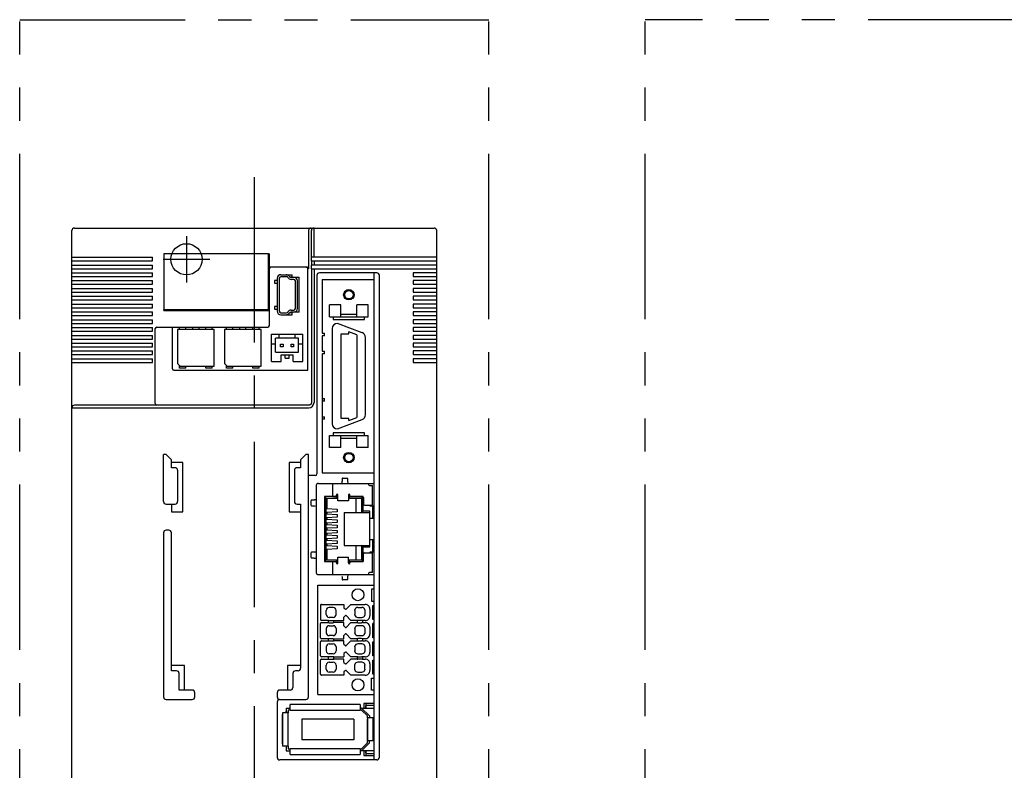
# Model space of a CAD drawing. Extents: x 0 to 466, y 0 to 248.
# Tile 2 of 3: x 0 to 189, y 104 to 248. Entities that reach past the tile are written whole.
import ezdxf

# ---------------------------------------------------------------- set-up
doc = ezdxf.new("R2010")
doc.units = 0
doc.header["$MEASUREMENT"] = 0
doc.linetypes.add('CENTER', pattern=[50.8, 31.75, -6.35, 6.35, -6.35])
doc.linetypes.add('PHANTOM', pattern=[63.5, 31.75, -6.35, 6.35, -6.35, 6.35, -6.35])
for name, color, linetype in [('10', 3, 'CONTINUOUS'), ('11', 2, 'CONTINUOUS'), ('12', 7, 'CONTINUOUS'), ('16', 7, 'CENTER'), ('18', 1, 'PHANTOM')]:
    doc.layers.add(name, color=color, linetype=linetype)

msp = doc.modelspace()

# ---------------------------------------------------------------- linework, layer by layer
at = {"layer": '10'}
for p, q in [((10.5, 208), (79.5, 208)), ((56.47, 202.4), (56.47, 208)), ((10, 40.5), (10, 207.5)), ((55.41, 207.5), (55.41, 200.2)), ((55.98, 202.4), (55.98, 207.5)), ((80, 40.5), (80, 207.5)), ((10, 202.4), (25.5, 202.4)), ((25.5, 201.7), (25.5, 202.4)), ((47.75, 203.05), (47.9, 203.05)), ((47.9, 189.3), (47.9, 203.05)), ((80, 202.4), (55.97, 202.4)), ((55.97, 201.7), (55.97, 202.4)), ((10, 201.7), (25.5, 201.7)), ((10, 200.9), (25.5, 200.9)), ((25.5, 200.2), (25.5, 200.9)), ((55.1, 200.5), (47.9, 200.5)), ((55.97, 201.7), (80, 201.7)), ((80, 200.9), (55.97, 200.9)), ((55.97, 200.2), (55.97, 200.9)), ((55.98, 201.7), (55.98, 200.9)), ((56.47, 201.7), (56.47, 200.9)), ((10, 200.2), (25.5, 200.2)), ((10, 199.4), (25.5, 199.4)), ((10, 198.7), (25.5, 198.7)), ((25.5, 198.7), (25.5, 199.4)), ((49.4, 198.35), (49.4, 192.05)), ((49.8, 198.35), (49.8, 192.05)), ((50.1, 199.05), (52.3, 199.05)), ((51.2, 198.65), (50.1, 198.65)), ((51.77, 198.65), (52.3, 198.65)), ((52, 198.55), (53.6, 198.55)), ((52.3, 198.65), (52.3, 199.05)), ((53.6, 191.85), (53.6, 198.55)), ((55.41, 200.2), (55.28, 200.2)), ((55.28, 180.7), (55.28, 200.2)), ((55.28, 180.7), (55.28, 200.2)), ((55.97, 200.2), (80, 200.2)), ((55.98, 200.2), (55.98, 174.5)), ((56.47, 200.2), (56.47, 174.5)), ((57, 198.9), (57, 160.8)), ((68.5, 199.4), (57.5, 199.4)), ((68, 154.65), (68, 199.4)), ((69, 106.4), (69, 198.9)), ((80, 199.4), (75.5, 199.4)), ((75.5, 199.4), (75.5, 198.7)), ((75.5, 198.7), (80, 198.7)), ((10, 197.9), (25.5, 197.9)), ((10, 197.2), (25.5, 197.2)), ((25.5, 197.2), (25.5, 197.9)), ((47.75, 197.7), (47.9, 197.7)), ((49.4, 197.95), (48.9, 197.95)), ((48.9, 197.95), (48.9, 197.45)), ((48.9, 197.45), (49.4, 197.45)), ((52.6, 198.15), (52.07, 198.15)), ((52.9, 192.55), (52.9, 197.85)), ((53.3, 192.55), (53.3, 197.85)), ((58, 198.15), (58, 187.84)), ((58, 198.15), (68, 198.15)), ((80, 197.9), (75.5, 197.9)), ((75.5, 197.9), (75.5, 197.2)), ((75.5, 197.2), (80, 197.2)), ((10, 196.4), (25.5, 196.4)), ((10, 195.7), (25.5, 195.7)), ((10, 194.9), (25.5, 194.9)), ((25.5, 195.7), (25.5, 196.4)), ((25.5, 194.2), (25.5, 194.9)), ((80, 196.4), (75.5, 196.4)), ((75.5, 196.4), (75.5, 195.7)), ((75.5, 195.7), (80, 195.7)), ((80, 194.9), (75.5, 194.9)), ((75.5, 194.9), (75.5, 194.2)), ((10, 194.2), (25.5, 194.2)), ((10, 193.4), (25.5, 193.4)), ((10, 192.7), (25.5, 192.7)), ((25.5, 192.7), (25.5, 193.4)), ((49.4, 192.95), (48.9, 192.95)), ((48.9, 192.95), (48.9, 192.45)), ((59.45, 190.97), (59.45, 193.25)), ((61.6, 193.25), (59.45, 193.25)), ((61.6, 190.97), (61.6, 193.25)), ((64.7, 190.97), (64.7, 193.25)), ((66.85, 193.25), (64.7, 193.25)), ((66.85, 190.97), (66.85, 193.25)), ((75.5, 194.2), (80, 194.2)), ((80, 193.4), (75.5, 193.4)), ((75.5, 193.4), (75.5, 192.7)), ((75.5, 192.7), (80, 192.7)), ((10, 191.9), (25.5, 191.9)), ((10, 191.2), (25.5, 191.2)), ((25.5, 191.2), (25.5, 191.9)), ((27.65, 192.2), (27.65, 192.35)), ((27.65, 192.2), (47.9, 192.2)), ((48.9, 192.45), (49.4, 192.45)), ((50.1, 191.75), (51.2, 191.75)), ((50.1, 191.35), (52.3, 191.35)), ((52.3, 191.75), (51.77, 191.75)), ((53.6, 191.85), (52, 191.85)), ((52.07, 192.25), (52.6, 192.25)), ((52.3, 191.35), (52.3, 191.75)), ((59.45, 190.97), (66.85, 190.97)), ((60.15, 190.97), (60.15, 190.47)), ((61.6, 191.47), (64.7, 191.47)), ((66.15, 190.47), (66.15, 190.97)), ((80, 191.9), (75.5, 191.9)), ((75.5, 191.9), (75.5, 191.2)), ((75.5, 191.2), (80, 191.2)), ((10, 190.4), (25.5, 190.4)), ((10, 189.7), (25.5, 189.7)), ((10, 188.9), (25.5, 188.9)), ((25.5, 189.7), (25.5, 190.4)), ((25.5, 188.2), (25.5, 188.9)), ((26.3, 189), (47.6, 189)), ((29.3, 181), (29.3, 189)), ((31.86, 188.93), (30.66, 188.93)), ((30.66, 188.5), (30.66, 188.93)), ((31.86, 188.5), (31.86, 188.93)), ((34.4, 188.93), (33.2, 188.93)), ((33.2, 188.5), (33.2, 188.93)), ((34.4, 188.5), (34.4, 188.93)), ((36.94, 188.93), (35.74, 188.93)), ((35.74, 188.5), (35.74, 188.93)), ((36.94, 188.5), (36.94, 188.93)), ((40.86, 188.93), (39.66, 188.93)), ((39.66, 188.5), (39.66, 188.93)), ((40.86, 188.5), (40.86, 188.93)), ((43.4, 188.93), (42.2, 188.93)), ((42.2, 188.5), (42.2, 188.93)), ((43.4, 188.5), (43.4, 188.93)), ((45.94, 188.93), (44.74, 188.93)), ((44.74, 188.5), (44.74, 188.93)), ((45.94, 188.5), (45.94, 188.93)), ((60.15, 190.47), (66.15, 190.47)), ((65.7, 187.91), (60.95, 189.69)), ((80, 190.4), (75.5, 190.4)), ((75.5, 190.4), (75.5, 189.7)), ((75.5, 189.7), (80, 189.7)), ((80, 188.9), (75.5, 188.9)), ((75.5, 188.9), (75.5, 188.2)), ((10, 188.2), (25.5, 188.2)), ((10, 187.4), (25.5, 187.4)), ((25.5, 186.7), (25.5, 187.4)), ((26, 174.3), (26, 188.7)), ((37.3, 188.5), (30.3, 188.5)), ((30.3, 188.5), (30.3, 182)), ((37.3, 181.5), (37.3, 188.5)), ((46.3, 188.5), (39.3, 188.5)), ((39.3, 188.5), (39.3, 182)), ((46.3, 181.5), (46.3, 188.5)), ((48.3, 187.65), (54.3, 187.65)), ((48.3, 182.35), (48.3, 187.65)), ((49.8, 186.85), (49.8, 187.65)), ((52.8, 187.65), (52.8, 186.85)), ((54.3, 182.35), (54.3, 187.65)), ((58, 187.84), (58.5, 187.84)), ((58, 187.34), (58, 184.34)), ((58.5, 187.34), (58, 187.34)), ((58.5, 187.34), (58.5, 187.84)), ((59.95, 188.69), (59.95, 170.45)), ((61.65, 171.41), (61.65, 187.72)), ((61.65, 187.72), (63.15, 187.72)), ((63.15, 187.72), (63.15, 188.07)), ((64.65, 187.5), (63.15, 188.07)), ((64.65, 187.5), (64.65, 171.64)), ((75.5, 188.2), (80, 188.2)), ((80, 187.4), (75.5, 187.4)), ((75.5, 187.4), (75.5, 186.7)), ((10, 186.7), (25.5, 186.7)), ((10, 185.9), (25.5, 185.9)), ((10, 185.2), (25.5, 185.2)), ((25.5, 185.2), (25.5, 185.9)), ((48.3, 185.8), (49.1, 185.8)), ((53.5, 186.85), (49.1, 186.85)), ((49.1, 184.15), (49.1, 186.85)), ((50.05, 185.7), (50.55, 185.7)), ((50.05, 185.2), (50.05, 185.7)), ((50.55, 185.2), (50.05, 185.2)), ((50.55, 185.7), (50.55, 185.2)), ((52.05, 185.7), (52.55, 185.7)), ((52.05, 185.2), (52.05, 185.7)), ((52.55, 185.2), (52.05, 185.2)), ((52.55, 185.7), (52.55, 185.2)), ((53.5, 184.15), (53.5, 186.85)), ((53.5, 185.8), (54.3, 185.8)), ((66.35, 172.16), (66.35, 186.98)), ((75.5, 186.7), (80, 186.7)), ((80, 185.9), (75.5, 185.9)), ((75.5, 185.9), (75.5, 185.2)), ((75.5, 185.2), (80, 185.2)), ((10, 184.4), (25.5, 184.4)), ((10, 183.7), (25.5, 183.7)), ((25.5, 183.7), (25.5, 184.4)), ((49.1, 184.15), (53.5, 184.15)), ((50.15, 183.65), (52.45, 183.65)), ((50.15, 182.35), (50.15, 183.65)), ((50.9, 183.05), (50.9, 183.65)), ((51.7, 183.05), (51.7, 183.65)), ((52.45, 182.35), (52.45, 183.65)), ((58, 184.34), (58.5, 184.34)), ((58, 183.84), (58, 160.99)), ((58.5, 183.84), (58, 183.84)), ((58.5, 183.84), (58.5, 184.34)), ((80, 184.4), (75.5, 184.4)), ((75.5, 184.4), (75.5, 183.7)), ((75.5, 183.7), (80, 183.7)), ((10, 182.9), (25.5, 182.9)), ((10, 182.2), (25.5, 182.2)), ((25.5, 182.2), (25.5, 182.9)), ((30.3, 182), (30.8, 181.5)), ((30.66, 181.07), (30.66, 181.64)), ((30.8, 181.5), (37.3, 181.5)), ((31.86, 181.07), (31.86, 181.5)), ((35.74, 181.07), (35.74, 181.5)), ((36.94, 181.07), (36.94, 181.5)), ((39.3, 182), (39.8, 181.5)), ((39.66, 181.07), (39.66, 181.64)), ((39.8, 181.5), (46.3, 181.5)), ((40.86, 181.07), (40.86, 181.5)), ((44.74, 181.07), (44.74, 181.5)), ((45.94, 181.07), (45.94, 181.5)), ((48.3, 182.35), (50.15, 182.35)), ((50.9, 183.05), (51.7, 183.05)), ((52.45, 182.35), (54.3, 182.35)), ((80, 182.9), (75.5, 182.9)), ((75.5, 182.9), (75.5, 182.2)), ((75.5, 182.2), (80, 182.2)), ((29.6, 180.7), (55.28, 180.7)), ((31.86, 181.07), (30.66, 181.07)), ((36.94, 181.07), (35.74, 181.07)), ((40.86, 181.07), (39.66, 181.07)), ((45.94, 181.07), (44.74, 181.07)), ((55.47, 174), (10.5, 174)), ((58, 175.29), (58.5, 175.29)), ((58.5, 174.79), (58, 174.79)), ((58.5, 174.79), (58.5, 175.29)), ((10, 173.5), (55.47, 173.5)), ((58, 171.79), (58.5, 171.79)), ((58.5, 171.29), (58, 171.29)), ((58.5, 171.29), (58.5, 171.79)), ((60.95, 169.45), (65.7, 171.23)), ((63.15, 171.41), (61.65, 171.41)), ((63.15, 171.07), (64.65, 171.64)), ((63.15, 171.07), (63.15, 171.41)), ((59.45, 165.89), (59.45, 168.16)), ((59.45, 168.16), (66.85, 168.16)), ((60.15, 168.66), (60.15, 168.16)), ((66.15, 168.66), (60.15, 168.66)), ((61.6, 165.89), (61.6, 168.16)), ((64.7, 165.89), (64.7, 168.16)), ((66.15, 168.16), (66.15, 168.66)), ((66.85, 165.89), (66.85, 168.16)), ((61.6, 167.66), (64.7, 167.66)), ((28.1, 164.5), (27.6, 164.5)), ((27.6, 155.5), (27.6, 164.5)), ((28.1, 164.5), (29.1, 163.5)), ((53.9, 163.5), (54.9, 164.5)), ((55.4, 164.5), (54.9, 164.5)), ((55.4, 118), (55.4, 164.5)), ((61.6, 165.89), (59.45, 165.89)), ((66.85, 165.89), (64.7, 165.89)), ((29.1, 162), (29.1, 163.5)), ((31.3, 163), (29.1, 163)), ((31.3, 153.5), (31.3, 163)), ((53.9, 163), (51.7, 163)), ((51.7, 163), (51.7, 153.5)), ((53.9, 163.5), (53.9, 162)), ((29.8, 162), (29.1, 162)), ((30.3, 161.5), (30.3, 155.5)), ((52.7, 161.5), (52.7, 155.5)), ((53.9, 162), (53.2, 162)), ((58, 160.99), (68, 160.99)), ((56.7, 160.5), (55.4, 160.5)), ((57.3, 158.99), (68, 158.99)), ((60.1, 156.49), (60.1, 158.99)), ((61.83, 159.32), (61.81, 159.07)), ((61.91, 160), (62.89, 160)), ((62.99, 159.07), (62.97, 159.32)), ((66.9, 158.99), (66.9, 158.79)), ((56.9, 158.59), (56.9, 141.86)), ((67.1, 158.59), (67.7, 158.59)), ((67.7, 154.79), (67.7, 158.59)), ((28.1, 155), (29.8, 155)), ((29.1, 155), (29.1, 153.5)), ((53.2, 155), (53.9, 155)), ((53.9, 155), (53.9, 123.5)), ((55.89, 154.73), (55.89, 155.72)), ((56.82, 155.81), (56.57, 155.8)), ((58.5, 156.44), (58.5, 144)), ((58.5, 156.44), (58.8, 156.15)), ((60.8, 156.44), (58.5, 156.44)), ((58.8, 144.31), (58.8, 156.15)), ((58.8, 156.15), (61.05, 156.15)), ((58.95, 156.15), (58.95, 154.16)), ((60.1, 156.49), (60.75, 156.49)), ((60.75, 156.74), (60.75, 156.49)), ((60.8, 156.15), (60.8, 156.75)), ((60.8, 156.75), (61.05, 156.75)), ((61.05, 155.61), (61.05, 156.74)), ((63.05, 155.61), (61.05, 155.61)), ((63.05, 156.75), (63.3, 156.75)), ((63.05, 156.74), (63.05, 155.61)), ((63.05, 156.15), (65.56, 156.15)), ((63.3, 156.15), (63.3, 156.75)), ((65.86, 156.44), (63.3, 156.44)), ((63.35, 156.49), (63.35, 156.74)), ((63.35, 156.49), (65.76, 156.49)), ((64.56, 153.38), (64.56, 156.15)), ((65.86, 156.44), (65.56, 156.15)), ((65.56, 156.15), (65.56, 153.38)), ((65.86, 153.68), (65.86, 156.44)), ((65.96, 156.29), (65.96, 154.99)), ((29.1, 153.5), (31.3, 153.5)), ((51.7, 153.5), (53.9, 153.5)), ((56.57, 154.65), (56.82, 154.64)), ((58.95, 154.16), (60.9, 154.03)), ((60.9, 153.53), (58.95, 153.41)), ((58.95, 153.41), (58.95, 153.14)), ((58.95, 153.14), (60.9, 153.01)), ((60.9, 154.03), (60.9, 153.53)), ((60.9, 153.01), (60.9, 152.51)), ((62.26, 153.38), (62.26, 147.07)), ((62.26, 153.38), (67.2, 153.38)), ((65.86, 153.68), (65.56, 153.38)), ((67.2, 153.68), (65.86, 153.68)), ((66.16, 154.79), (67.7, 154.79)), ((67.2, 154.79), (67.2, 154.65)), ((67.2, 154.65), (68, 154.65)), ((67.2, 146.78), (67.2, 153.68)), ((67.7, 154.65), (67.7, 152.25)), ((68, 152.25), (68, 154.65)), ((60.9, 152.51), (58.95, 152.39)), ((58.95, 152.39), (58.95, 152.12)), ((58.95, 152.12), (60.9, 152)), ((60.9, 151.5), (58.95, 151.37)), ((58.95, 151.37), (58.95, 151.11)), ((60.9, 152), (60.9, 151.5)), ((68, 152.25), (67.2, 152.25)), ((68, 148.19), (68, 152.25)), ((27.6, 149.5), (27.6, 118)), ((28.6, 150), (28.1, 150)), ((29.1, 123), (29.1, 149.5)), ((58.95, 151.11), (60.9, 150.98)), ((60.9, 150.48), (58.95, 150.36)), ((58.95, 150.36), (58.95, 150.09)), ((58.95, 150.09), (60.9, 149.97)), ((60.9, 149.47), (58.95, 149.34)), ((58.95, 149.34), (58.95, 149.08)), ((60.9, 150.98), (60.9, 150.48)), ((60.9, 149.97), (60.9, 149.47)), ((58.95, 149.08), (60.9, 148.95)), ((60.9, 148.45), (58.95, 148.33)), ((58.95, 148.33), (58.95, 148.06)), ((58.95, 148.06), (60.9, 147.94)), ((60.9, 147.44), (58.95, 147.31)), ((60.9, 148.95), (60.9, 148.45)), ((60.9, 147.94), (60.9, 147.44)), ((67.2, 148.19), (68, 148.19)), ((67.7, 148.19), (67.7, 145.8)), ((68, 145.8), (68, 148.19)), ((55.89, 144.73), (55.89, 145.72)), ((56.82, 145.81), (56.57, 145.8)), ((58.95, 147.31), (58.95, 147.04)), ((58.95, 147.04), (60.9, 146.92)), ((60.9, 146.42), (58.95, 146.29)), ((58.95, 146.29), (58.95, 144.31)), ((60.9, 146.92), (60.9, 146.42)), ((62.26, 147.07), (67.2, 147.07)), ((64.56, 144.31), (64.56, 147.07)), ((65.56, 147.07), (65.56, 144.31)), ((65.86, 146.78), (65.56, 147.07)), ((65.86, 144), (65.86, 146.78)), ((65.86, 146.78), (67.2, 146.78)), ((65.96, 144.16), (65.96, 145.46)), ((66.16, 145.66), (67.7, 145.66)), ((67.2, 145.8), (67.2, 145.66)), ((68, 145.8), (67.2, 145.8)), ((67.7, 141.86), (67.7, 145.66)), ((68, 105.9), (68, 145.8)), ((56.57, 144.65), (56.82, 144.64)), ((58.5, 144), (58.8, 144.31)), ((58.5, 144), (60.8, 144)), ((58.8, 144.31), (61.05, 144.31)), ((60.1, 141.46), (60.1, 143.96)), ((60.1, 143.96), (60.75, 143.96)), ((60.75, 143.71), (60.75, 143.96)), ((60.8, 143.71), (60.8, 144.31)), ((61.05, 143.71), (60.8, 143.71)), ((61.05, 143.71), (61.05, 144.84)), ((61.05, 144.84), (63.05, 144.84)), ((63.05, 143.71), (63.05, 144.84)), ((63.05, 144.31), (65.56, 144.31)), ((63.3, 143.71), (63.05, 143.71)), ((63.3, 143.71), (63.3, 144.31)), ((63.3, 144), (65.86, 144)), ((63.35, 143.96), (63.35, 143.71)), ((63.35, 143.96), (65.76, 143.96)), ((65.86, 144), (65.56, 144.31)), ((67.7, 141.86), (67.1, 141.86)), ((57.3, 141.46), (68, 141.46)), ((62.89, 140.45), (61.91, 140.45)), ((62.97, 141.13), (62.99, 141.38)), ((66.9, 141.66), (66.9, 141.46)), ((57.2, 118.46), (57.2, 139.46)), ((57.2, 139.46), (68, 139.46)), ((67.5, 138.66), (67.5, 136.36)), ((68, 138.66), (67.5, 138.66)), ((67.5, 136.36), (68, 136.36)), ((57.7, 135.56), (57.7, 132.86)), ((57.9, 135.76), (62.2, 135.76)), ((58.8, 133.81), (58.8, 134.61)), ((60.15, 135.16), (59.35, 135.16)), ((60.7, 133.81), (60.7, 134.61)), ((62.2, 135.76), (62.2, 135.11)), ((62.2, 135.11), (62.48, 134.83)), ((62.62, 134.83), (63.55, 135.76)), ((63.55, 135.76), (66.3, 135.76)), ((64.31, 134.61), (64.31, 133.81)), ((64.85, 135.16), (65.65, 135.16)), ((66.19, 134.61), (66.19, 133.81)), ((67.2, 134.86), (67.2, 133.56)), ((67.75, 132.86), (67.75, 135.56)), ((67.75, 135.56), (68, 135.56)), ((59.25, 132.66), (57.9, 132.66)), ((57.9, 132.26), (59.25, 132.26)), ((59.25, 132.66), (59.4, 132.68)), ((59.25, 132.26), (59.25, 132.66)), ((59.25, 132.26), (59.4, 132.24)), ((60.15, 133.26), (59.35, 133.26)), ((60.1, 132.68), (60.25, 132.66)), ((60.1, 132.24), (60.25, 132.26)), ((60.25, 132.26), (60.25, 132.66)), ((60.25, 132.66), (62.2, 132.66)), ((62.2, 132.26), (60.25, 132.26)), ((62.48, 133.59), (62.2, 133.31)), ((62.2, 132.66), (62.2, 133.31)), ((62.2, 131.61), (62.2, 132.26)), ((63.55, 132.66), (62.62, 133.59)), ((62.62, 131.33), (63.55, 132.26)), ((64.75, 132.66), (63.55, 132.66)), ((63.55, 132.26), (64.75, 132.26)), ((64.9, 132.68), (64.75, 132.66)), ((64.75, 132.66), (64.75, 132.26)), ((64.75, 132.26), (64.9, 132.24)), ((64.85, 133.26), (65.65, 133.26)), ((65.75, 132.66), (65.6, 132.68)), ((65.75, 132.26), (65.6, 132.24)), ((65.75, 132.66), (65.75, 132.26)), ((66.3, 132.66), (65.75, 132.66)), ((65.75, 132.26), (66.3, 132.26)), ((68, 132.86), (67.75, 132.86)), ((57.7, 129.36), (57.7, 132.06)), ((58.8, 131.11), (58.8, 130.31)), ((59.35, 131.66), (60.15, 131.66)), ((60.7, 131.11), (60.7, 130.31)), ((62.2, 131.61), (62.48, 131.33)), ((64.31, 131.11), (64.31, 130.31)), ((65.65, 131.66), (64.85, 131.66)), ((66.19, 131.11), (66.19, 130.31)), ((67.2, 131.36), (67.2, 130.06)), ((67.75, 129.36), (67.75, 132.06)), ((68, 132.06), (67.75, 132.06)), ((57.7, 125.86), (57.7, 128.56)), ((59.25, 129.16), (57.9, 129.16)), ((57.9, 128.76), (59.25, 128.76)), ((59.25, 129.16), (59.4, 129.18)), ((59.25, 128.76), (59.25, 129.16)), ((59.25, 128.76), (59.4, 128.74)), ((60.15, 129.76), (59.35, 129.76)), ((60.1, 129.18), (60.25, 129.16)), ((60.1, 128.74), (60.25, 128.76)), ((60.25, 128.76), (60.25, 129.16)), ((60.25, 129.16), (62.2, 129.16)), ((62.2, 128.76), (60.25, 128.76)), ((62.48, 130.09), (62.2, 129.81)), ((62.2, 129.16), (62.2, 129.81)), ((62.2, 128.11), (62.2, 128.76)), ((63.55, 129.16), (62.62, 130.09)), ((62.62, 127.83), (63.55, 128.76)), ((64.75, 129.16), (63.55, 129.16)), ((63.55, 128.76), (64.75, 128.76)), ((64.9, 129.18), (64.75, 129.16)), ((64.75, 129.16), (64.75, 128.76)), ((64.75, 128.76), (64.9, 128.74)), ((64.85, 129.76), (65.65, 129.76)), ((65.75, 129.16), (65.6, 129.18)), ((65.75, 128.76), (65.6, 128.74)), ((65.75, 129.16), (65.75, 128.76)), ((66.3, 129.16), (65.75, 129.16)), ((65.75, 128.76), (66.3, 128.76)), ((68, 129.36), (67.75, 129.36)), ((67.75, 125.86), (67.75, 128.56)), ((67.75, 128.56), (68, 128.56)), ((58.8, 127.61), (58.8, 126.81)), ((59.35, 128.16), (60.15, 128.16)), ((60.7, 127.61), (60.7, 126.81)), ((62.2, 128.11), (62.48, 127.83)), ((62.48, 126.59), (62.2, 126.31)), ((63.55, 125.66), (62.62, 126.59)), ((64.31, 127.61), (64.31, 126.81)), ((65.65, 128.16), (64.85, 128.16)), ((66.19, 127.61), (66.19, 126.81)), ((67.2, 127.86), (67.2, 126.56)), ((57.7, 122.36), (57.7, 125.06)), ((59.25, 125.66), (57.9, 125.66)), ((57.9, 125.26), (59.25, 125.26)), ((59.4, 125.68), (59.25, 125.66)), ((59.25, 125.26), (59.25, 125.66)), ((59.25, 125.26), (59.4, 125.24)), ((60.15, 126.26), (59.35, 126.26)), ((60.25, 125.66), (60.1, 125.68)), ((60.1, 125.24), (60.25, 125.26)), ((60.25, 125.26), (60.25, 125.66)), ((60.25, 125.66), (62.2, 125.66)), ((62.2, 125.26), (60.25, 125.26)), ((62.2, 126.31), (62.2, 125.66)), ((62.2, 124.61), (62.2, 125.26)), ((62.62, 124.33), (63.55, 125.26)), ((64.75, 125.66), (63.55, 125.66)), ((64.75, 125.26), (63.55, 125.26)), ((64.9, 125.68), (64.75, 125.66)), ((64.75, 125.66), (64.75, 125.26)), ((64.75, 125.26), (64.9, 125.24)), ((64.85, 126.26), (65.65, 126.26)), ((65.75, 125.66), (65.6, 125.68)), ((65.75, 125.26), (65.6, 125.24)), ((65.75, 125.66), (65.75, 125.26)), ((66.3, 125.66), (65.75, 125.66)), ((65.75, 125.26), (66.3, 125.26)), ((68, 125.86), (67.75, 125.86)), ((67.75, 122.36), (67.75, 125.06)), ((67.75, 125.06), (68, 125.06)), ((31.6, 124), (29.1, 124)), ((30.1, 123), (29.1, 123)), ((31.6, 119.3), (31.6, 124)), ((53.9, 124), (51.4, 124)), ((51.4, 124), (51.4, 119.3)), ((53.4, 123), (52.9, 123)), ((58.8, 123.31), (58.8, 124.11)), ((59.35, 124.66), (60.15, 124.66)), ((60.7, 124.11), (60.7, 123.31)), ((62.2, 124.61), (62.48, 124.33)), ((62.48, 123.09), (62.2, 122.81)), ((62.2, 122.81), (62.2, 122.16)), ((63.55, 122.16), (62.62, 123.09)), ((64.31, 123.31), (64.31, 124.11)), ((65.65, 124.66), (64.85, 124.66)), ((66.19, 123.31), (66.19, 124.11)), ((67.2, 124.36), (67.2, 123.06)), ((30.6, 119.3), (30.6, 122.5)), ((52.4, 122.5), (52.4, 119.8)), ((62.2, 122.16), (57.9, 122.16)), ((60.15, 122.76), (59.35, 122.76)), ((66.3, 122.16), (63.55, 122.16)), ((64.85, 122.76), (65.65, 122.76)), ((67.5, 119.26), (67.5, 121.56)), ((67.5, 121.56), (68, 121.56)), ((68, 122.36), (67.75, 122.36)), ((33.1, 119.3), (30.6, 119.3)), ((51.9, 119.3), (49.9, 119.3)), ((68, 119.26), (67.5, 119.26)), ((28.1, 117.5), (33.1, 117.5)), ((33.6, 118), (33.6, 118.8)), ((49.4, 118.8), (49.4, 118)), ((49.9, 117.5), (54.9, 117.5)), ((57.2, 118.46), (68, 118.46)), ((49.4, 117), (49.4, 106.4)), ((51.1, 115.85), (51.1, 114.95)), ((51.1, 115.85), (51.9, 115.85)), ((51.1, 115.03), (51.1, 115.25)), ((51.9, 115.45), (51.5, 115.45)), ((51.5, 115.45), (51.5, 114.95)), ((65.3, 116.55), (51.9, 116.55)), ((51.9, 115.45), (51.9, 116.55)), ((51.9, 115.45), (65.3, 115.45)), ((54.1, 115.45), (54.1, 115.4)), ((65.3, 116.55), (65.3, 115.45)), ((65.6, 115.85), (65.3, 115.85)), ((65.6, 115.45), (65.3, 115.45)), ((67.1, 114.35), (65.6, 115.85)), ((65.6, 115.85), (68, 115.85)), ((65.6, 115.45), (66.7, 114.35)), ((66.4, 116.75), (66, 116.75)), ((66, 116.75), (66, 115.85)), ((66, 116.25), (66, 115.95)), ((66.4, 116.75), (66.4, 115.85)), ((68, 116.75), (66.4, 116.75)), ((68, 116.35), (66.4, 116.35)), ((66.4, 115.95), (66.4, 116.25)), ((50.4, 114.95), (50.4, 108.55)), ((51.5, 114.95), (50.4, 114.95)), ((50.4, 109), (50.4, 114.6)), ((51.5, 108.45), (51.5, 115.2)), ((51.5, 108.55), (51.5, 114.95)), ((64.1, 113.75), (54.1, 113.75)), ((54.1, 113.75), (54.1, 109.75)), ((64.1, 113.75), (64.1, 109.75)), ((66.7, 113.95), (66.7, 114.35)), ((67.8, 113.95), (66.7, 113.95)), ((66.7, 113.95), (66.7, 109.55)), ((66.7, 109.7), (66.7, 113.8)), ((67.1, 114.35), (67.1, 113.95)), ((67.8, 109.55), (67.8, 113.95)), ((67.8, 113.2), (67.8, 111.76)), ((67.8, 111.75), (67.8, 110.3)), ((64.1, 109.75), (54.1, 109.75)), ((51.5, 108.55), (50.4, 108.55)), ((51.1, 108.55), (51.1, 107.65)), ((51.5, 108.55), (51.5, 108.05)), ((51.5, 108.05), (51.9, 108.05)), ((65.3, 108.05), (51.9, 108.05)), ((51.9, 106.95), (51.9, 108.05)), ((65.3, 108.05), (65.6, 108.05)), ((65.3, 108.05), (65.3, 106.95)), ((65.6, 107.65), (67.1, 109.15)), ((66.7, 109.15), (65.6, 108.05)), ((66.7, 109.15), (66.7, 109.55)), ((67.8, 109.55), (66.7, 109.55)), ((67.1, 109.15), (67.1, 109.55)), ((68.5, 105.9), (49.9, 105.9)), ((51.1, 107.65), (51.9, 107.65)), ((51.9, 106.95), (65.3, 106.95)), ((65.6, 107.65), (65.3, 107.65)), ((68, 107.65), (65.6, 107.65)), ((66, 107.65), (66, 106.75)), ((66, 107.55), (66, 107.25)), ((66, 106.75), (66.4, 106.75)), ((66.4, 107.65), (66.4, 106.75)), ((66.4, 107.25), (66.4, 107.55)), ((66.4, 107.15), (68, 107.15)), ((66.4, 106.75), (68, 106.75))]:
    msp.add_line(p, q, dxfattribs=at)
msp.add_lwpolyline([(54.98, 200.5), (55, 200.5), (55.04, 200.5), (55.07, 200.49), (55.1, 200.48), (55.13, 200.46), (55.16, 200.44), (55.18, 200.42), (55.21, 200.4), (55.23, 200.37), (55.24, 200.35), (55.26, 200.32), (55.27, 200.29), (55.28, 200.25), (55.28, 200.22), (55.28, 200.2)], dxfattribs=at)
for centre, radius in [((63.15, 195.2), 1), ((63.15, 195.2), 0.8), ((63.15, 163.94), 1), ((63.15, 163.94), 0.8), ((64.9, 137.61), 1.15), ((64.9, 120.31), 1.15)]:
    msp.add_circle(centre, radius, dxfattribs=at)
for centre, radius, start, end in [((10.5, 207.5), 0.5, 90, 180), ((55.91, 207.5), 0.5, 90.0438, 180.0438), ((56.47, 207.5), 0.5, 90.0438, 180.0438), ((79.5, 207.5), 0.5, 0, 90), ((48.2, 200.2), 0.3, 90, 180), ((54.98, 200.2), 0.302, 71.186, 90.0024), ((50.1, 198.35), 0.7, 90, 180), ((50.1, 198.35), 0.3, 90, 180), ((51.13, 198.35), 0.7, 30, 90), ((51.2, 198.35), 0.3, 30, 90), ((52.07, 198.85), 0.7, 210, 270), ((52, 198.85), 0.3, 210, 270), ((52.6, 197.85), 0.7, 0, 90), ((57.5, 198.9), 0.5, 90, 180), ((68.5, 198.9), 0.5, 0, 90), ((52.6, 197.85), 0.3, 0, 90), ((50.1, 192.05), 0.7, 180, 270), ((50.1, 192.05), 0.3, 180, 270), ((51.13, 192.05), 0.7, 270, 330), ((51.2, 192.05), 0.3, 270, 330), ((52.07, 191.55), 0.7, 90, 150), ((52, 191.55), 0.3, 90, 150), ((52.6, 192.55), 0.7, 270, 0), ((52.6, 192.55), 0.3, 270, 0), ((26.3, 188.7), 0.3, 90, 180), ((47.6, 189.3), 0.3, 270, 0), ((60.95, 188.69), 1, 90, 180), ((65.35, 186.98), 1, 0, 69.476), ((29.6, 181), 0.3, 180, 270), ((10.5, 173.5), 0.5, 90, 180), ((26.3, 174.3), 0.3, 180, 270), ((55.47, 174.5), 1, 269.9563, 359.9562), ((65.35, 172.16), 1, 290.524, 0), ((60.95, 170.45), 1, 180, 270), ((29.8, 161.5), 0.5, 0, 90), ((53.2, 161.5), 0.5, 90, 180), ((56.7, 160.8), 0.3, 270, 0), ((57.3, 158.59), 0.4, 90, 180), ((67.1, 158.79), 0.2, 180, 270), ((60.9, 156.74), 0.15, 0, 180), ((63.2, 156.74), 0.15, 0, 180), ((28.1, 155.5), 0.5, 180, 270), ((29.8, 155.5), 0.5, 270, 0), ((53.2, 155.5), 0.5, 180, 270), ((65.76, 156.29), 0.2, 0, 90), ((66.16, 154.99), 0.2, 180, 270), ((28.1, 149.5), 0.5, 90, 180), ((28.6, 149.5), 0.5, 0, 90), ((66.16, 145.46), 0.2, 90, 180), ((60.9, 143.71), 0.15, 180, 0), ((63.2, 143.71), 0.15, 180, 0), ((65.76, 144.16), 0.2, 270, 0), ((57.3, 141.86), 0.4, 180, 270), ((67.1, 141.66), 0.2, 90, 180), ((66.2, 141.27), 1.86, 13.6404, 14.1773), ((59.35, 134.61), 0.548, 90, 180), ((60.15, 134.61), 0.548, 0, 90), ((62.55, 134.9), 0.1, 225, 315), ((64.85, 134.61), 0.548, 90, 168.7984), ((46.64, 134.61), 17.67, 0.0024, 0.3479), ((65.65, 134.61), 0.548, 11.7912, 90), ((83.87, 134.61), 17.68, 179.6339, 179.9972), ((66.3, 134.86), 0.9, 359.9994, 90.0006), ((57.9, 132.06), 0.2, 89.9991, 180.001), ((59.35, 133.81), 0.548, 180, 270), ((60.15, 133.81), 0.548, 270, 0), ((62.55, 133.52), 0.1, 45, 135), ((46.64, 133.81), 17.67, 359.6521, 359.9976), ((64.85, 133.81), 0.548, 191.2016, 270), ((65.65, 133.81), 0.548, 270, 348.2088), ((83.66, 133.81), 17.47, 180.0007, 180.3682), ((66.3, 133.56), 0.9, 269.9994, 0.0006), ((66.3, 131.36), 0.9, 359.9994, 90.0006), ((59.35, 131.11), 0.548, 90, 180), ((60.15, 131.11), 0.548, 0, 90), ((62.55, 131.4), 0.1, 225, 315), ((64.85, 131.11), 0.548, 90, 168.7984), ((46.64, 131.11), 17.67, 0.0024, 0.3479), ((65.65, 131.11), 0.548, 11.7912, 90), ((83.66, 131.11), 17.48, 179.6318, 179.9993), ((57.9, 128.56), 0.2, 89.9994, 180.0006), ((59.35, 130.31), 0.548, 180, 270), ((60.15, 130.31), 0.548, 270, 0), ((62.55, 130.02), 0.1, 45, 135), ((46.64, 130.31), 17.67, 359.6521, 359.9976), ((64.85, 130.31), 0.548, 191.2016, 270), ((65.65, 130.31), 0.548, 270, 348.2088), ((83.86, 130.31), 17.68, 180.0028, 180.3661), ((66.3, 130.06), 0.9, 269.9994, 0.0006), ((66.3, 127.86), 0.9, 359.9994, 90.0006), ((59.35, 127.61), 0.548, 90, 180), ((59.35, 126.81), 0.548, 180, 270), ((60.15, 127.61), 0.548, 0, 90), ((60.15, 126.81), 0.548, 270, 0), ((62.55, 127.9), 0.1, 225, 315), ((62.55, 126.52), 0.1, 45, 135), ((64.85, 127.61), 0.548, 90, 168.7984), ((46.64, 127.61), 17.67, 0.0024, 0.3479), ((46.64, 126.81), 17.67, 359.6521, 359.9976), ((64.85, 126.81), 0.548, 191.2016, 270), ((65.65, 127.61), 0.548, 11.7912, 90), ((65.65, 126.81), 0.548, 270, 348.2088), ((83.87, 127.61), 17.68, 179.6339, 179.9972), ((83.66, 126.81), 17.47, 180.0007, 180.3682), ((66.3, 126.56), 0.9, 269.9994, 0.0006), ((57.9, 125.06), 0.2, 89.9994, 180.0006), ((66.3, 124.36), 0.9, 359.9994, 90.0006), ((30.1, 122.5), 0.5, 0, 90), ((52.9, 122.5), 0.5, 90, 180), ((53.4, 123.5), 0.5, 270, 0), ((59.35, 124.11), 0.548, 90, 180), ((59.35, 123.31), 0.548, 180, 270), ((60.15, 124.11), 0.548, 0, 90), ((60.15, 123.31), 0.548, 270, 0), ((62.55, 124.4), 0.1, 225, 315), ((62.55, 123.02), 0.1, 45, 135), ((64.85, 124.11), 0.548, 90, 168.7984), ((46.64, 124.11), 17.67, 0.0024, 0.3479), ((46.64, 123.31), 17.67, 359.6521, 359.9976), ((64.85, 123.31), 0.548, 191.2016, 270), ((65.65, 124.11), 0.548, 11.7912, 90), ((65.65, 123.31), 0.548, 270, 348.2088), ((83.66, 124.11), 17.48, 179.6318, 179.9993), ((83.66, 123.31), 17.47, 180.0007, 180.3682), ((66.3, 123.06), 0.9, 269.9994, 0.0006), ((57.9, 122.36), 0.2, 179.9994, 270.0009), ((33.1, 118.8), 0.5, 0, 90), ((49.9, 118.8), 0.5, 90, 180), ((51.9, 119.8), 0.5, 270, 0), ((28.1, 118), 0.5, 180, 270), ((33.1, 118), 0.5, 270, 0), ((49.9, 118), 0.5, 180, 270), ((49.9, 117), 0.5, 90, 180), ((54.9, 118), 0.5, 270, 0), ((49.9, 106.4), 0.5, 180, 270), ((66.2, 107.79), 1.86, 345.8227, 346.3418), ((68.5, 106.4), 0.5, 270, 0)]:
    msp.add_arc(centre, radius, start, end, dxfattribs=at)
for centre, major_axis, ratio, start_param, end_param in [((55.1, 200.2), (0.3, 0), 0.99863, 1.518436, 1.570796), ((57.9, 135.56), (-0.141, 0.141), 0.999924, -0.78536, 0.78536), ((57.9, 132.86), (0.141, 0.141), 0.999924, 2.356233, 3.926953), ((57.9, 129.36), (0.141, 0.141), 0.999924, 2.356233, 3.926953), ((57.9, 125.86), (0.141, 0.141), 0.999924, 2.356233, 3.926953)]:
    msp.add_ellipse(centre, major_axis=major_axis, ratio=ratio, start_param=start_param, end_param=end_param, dxfattribs=at)
for points, knots in [([(55.28, 200.2), (55.28, 200.23), (55.27, 200.29), (55.23, 200.38), (55.16, 200.44), (55.11, 200.47), (55.08, 200.48)], [0, 0, 0, 0, 0.250079, 0.50014, 0.750115, 1, 1, 1, 1]), ([(55.41, 200.2), (55.41, 200.23), (55.4, 200.3), (55.34, 200.4), (55.26, 200.46), (55.18, 200.49), (55.14, 200.5), (55.11, 200.5)], [0, 0, 0, 0, 0.216562, 0.448251, 0.707398, 0.850568, 1, 1, 1, 1]), ([(55.98, 174.5), (55.98, 174.47), (55.97, 174.4), (55.94, 174.31), (55.89, 174.22), (55.83, 174.14), (55.75, 174.08), (55.67, 174.03), (55.57, 174.01), (55.51, 174), (55.47, 174)], [0, 0, 0, 0, 0.12508, 0.250149, 0.375194, 0.50021, 0.625194, 0.750149, 0.875081, 1, 1, 1, 1]), ([(61.81, 159.07), (61.81, 159.06), (61.81, 159.04), (61.81, 159.02), (61.81, 159.01), (61.8, 159), (61.8, 159), (61.8, 158.99), (61.8, 158.99), (61.8, 158.99)], [0, 0, 0, 0, 0.423773, 0.5931, 0.733341, 0.844021, 0.924799, 0.975794, 1, 1, 1, 1]), ([(61.91, 160), (61.91, 160), (61.9, 159.99), (61.9, 159.99), (61.9, 159.98), (61.89, 159.97), (61.89, 159.95), (61.88, 159.93), (61.88, 159.9), (61.87, 159.86), (61.87, 159.8), (61.86, 159.72), (61.85, 159.6), (61.84, 159.47), (61.83, 159.37), (61.83, 159.32)], [0, 0, 0, 0, 0.008388, 0.014566, 0.022426, 0.04357, 0.072222, 0.108489, 0.152392, 0.20392, 0.263047, 0.403918, 0.574324, 0.773335, 1, 1, 1, 1]), ([(62.97, 159.32), (62.97, 159.37), (62.96, 159.47), (62.95, 159.6), (62.94, 159.72), (62.93, 159.8), (62.93, 159.86), (62.92, 159.9), (62.92, 159.93), (62.91, 159.95), (62.91, 159.97), (62.9, 159.98), (62.9, 159.99), (62.9, 159.99), (62.89, 160), (62.89, 160)], [0, 0, 0, 0, 0.226665, 0.425676, 0.596082, 0.736953, 0.79608, 0.847608, 0.891511, 0.927778, 0.95643, 0.977574, 0.985434, 0.991612, 1, 1, 1, 1]), ([(63, 158.99), (63, 158.99), (63, 158.99), (63, 159), (63, 159), (62.99, 159.01), (62.99, 159.02), (62.99, 159.04), (62.99, 159.06), (62.99, 159.07)], [0, 0, 0, 0, 0.024206, 0.075201, 0.155979, 0.266659, 0.4069, 0.576227, 1, 1, 1, 1]), ([(56.57, 155.8), (56.52, 155.79), (56.42, 155.79), (56.29, 155.78), (56.17, 155.77), (56.09, 155.76), (56.03, 155.75), (55.99, 155.75), (55.96, 155.74), (55.94, 155.74), (55.92, 155.73), (55.91, 155.73), (55.9, 155.72), (55.9, 155.72), (55.89, 155.72), (55.89, 155.72)], [0, 0, 0, 0, 0.226665, 0.425676, 0.596082, 0.736953, 0.79608, 0.847608, 0.891511, 0.927778, 0.95643, 0.977574, 0.985434, 0.991612, 1, 1, 1, 1]), ([(56.9, 155.82), (56.9, 155.82), (56.9, 155.82), (56.89, 155.82), (56.89, 155.82), (56.88, 155.82), (56.87, 155.82), (56.85, 155.82), (56.83, 155.81), (56.82, 155.81)], [0, 0, 0, 0, 0.024206, 0.075201, 0.155979, 0.266659, 0.4069, 0.576227, 1, 1, 1, 1]), ([(55.89, 154.73), (55.89, 154.73), (55.9, 154.73), (55.9, 154.73), (55.91, 154.72), (55.92, 154.72), (55.94, 154.71), (55.96, 154.71), (55.99, 154.7), (56.03, 154.7), (56.09, 154.69), (56.17, 154.68), (56.29, 154.67), (56.42, 154.66), (56.52, 154.66), (56.57, 154.65)], [0, 0, 0, 0, 0.008388, 0.014566, 0.022426, 0.04357, 0.072222, 0.108489, 0.152392, 0.20392, 0.263047, 0.403918, 0.574324, 0.773335, 1, 1, 1, 1]), ([(56.82, 154.64), (56.83, 154.64), (56.85, 154.63), (56.87, 154.63), (56.88, 154.63), (56.89, 154.63), (56.89, 154.63), (56.9, 154.63), (56.9, 154.63), (56.9, 154.62)], [0, 0, 0, 0, 0.423773, 0.5931, 0.733341, 0.844021, 0.924799, 0.975794, 1, 1, 1, 1]), ([(56.57, 145.8), (56.52, 145.79), (56.42, 145.79), (56.29, 145.78), (56.17, 145.77), (56.09, 145.76), (56.03, 145.75), (55.99, 145.75), (55.96, 145.74), (55.94, 145.74), (55.92, 145.73), (55.91, 145.73), (55.9, 145.72), (55.9, 145.72), (55.89, 145.72), (55.89, 145.72)], [0, 0, 0, 0, 0.226665, 0.425676, 0.596082, 0.736953, 0.79608, 0.847608, 0.891511, 0.927778, 0.95643, 0.977574, 0.985434, 0.991612, 1, 1, 1, 1]), ([(56.9, 145.82), (56.9, 145.82), (56.9, 145.82), (56.89, 145.82), (56.89, 145.82), (56.88, 145.82), (56.87, 145.82), (56.85, 145.82), (56.83, 145.81), (56.82, 145.81)], [0, 0, 0, 0, 0.024206, 0.075201, 0.155979, 0.266659, 0.4069, 0.576227, 1, 1, 1, 1]), ([(55.89, 144.73), (55.89, 144.73), (55.9, 144.73), (55.9, 144.73), (55.91, 144.72), (55.92, 144.72), (55.94, 144.71), (55.96, 144.71), (55.99, 144.7), (56.03, 144.7), (56.09, 144.69), (56.17, 144.68), (56.29, 144.67), (56.42, 144.66), (56.52, 144.66), (56.57, 144.65)], [0, 0, 0, 0, 0.008388, 0.014566, 0.022426, 0.04357, 0.072222, 0.108489, 0.152392, 0.20392, 0.263047, 0.403918, 0.574324, 0.773335, 1, 1, 1, 1]), ([(56.82, 144.64), (56.83, 144.64), (56.85, 144.63), (56.87, 144.63), (56.88, 144.63), (56.89, 144.63), (56.89, 144.63), (56.9, 144.63), (56.9, 144.63), (56.9, 144.62)], [0, 0, 0, 0, 0.423773, 0.5931, 0.733341, 0.844021, 0.924799, 0.975794, 1, 1, 1, 1]), ([(61.83, 141.13), (61.83, 141.08), (61.84, 140.98), (61.85, 140.85), (61.86, 140.73), (61.87, 140.65), (61.87, 140.59), (61.88, 140.55), (61.88, 140.52), (61.89, 140.5), (61.89, 140.48), (61.9, 140.47), (61.9, 140.46), (61.9, 140.46), (61.91, 140.45), (61.91, 140.45)], [0, 0, 0, 0, 0.226665, 0.425676, 0.596082, 0.736953, 0.79608, 0.847608, 0.891511, 0.927778, 0.95643, 0.977574, 0.985434, 0.991612, 1, 1, 1, 1]), ([(62.89, 140.45), (62.89, 140.45), (62.9, 140.46), (62.9, 140.46), (62.9, 140.47), (62.91, 140.48), (62.91, 140.5), (62.92, 140.52), (62.92, 140.55), (62.93, 140.59), (62.93, 140.65), (62.94, 140.73), (62.95, 140.85), (62.96, 140.98), (62.97, 141.08), (62.97, 141.13)], [0, 0, 0, 0, 0.008388, 0.014566, 0.022426, 0.04357, 0.072222, 0.108489, 0.152392, 0.20392, 0.263047, 0.403918, 0.574324, 0.773335, 1, 1, 1, 1]), ([(62.99, 141.38), (62.99, 141.39), (62.99, 141.41), (62.99, 141.43), (62.99, 141.44), (63, 141.45), (63, 141.45), (63, 141.46), (63, 141.46), (63, 141.46)], [0, 0, 0, 0, 0.423773, 0.5931, 0.733341, 0.844021, 0.924799, 0.975794, 1, 1, 1, 1]), ([(59.4, 132.68), (59.4, 132.68), (59.4, 132.68), (59.41, 132.69), (59.42, 132.69), (59.44, 132.69), (59.47, 132.69), (59.51, 132.69), (59.56, 132.69), (59.62, 132.69), (59.68, 132.69), (59.75, 132.69), (59.82, 132.69), (59.88, 132.69), (59.94, 132.69), (59.99, 132.69), (60.03, 132.69), (60.06, 132.69), (60.08, 132.69), (60.09, 132.69), (60.1, 132.68), (60.1, 132.68), (60.1, 132.68)], [0, 0, 0, 0, 0.004792, 0.014024, 0.027623, 0.045463, 0.093204, 0.155534, 0.230221, 0.314585, 0.405599, 0.499999, 0.594398, 0.685412, 0.769775, 0.844461, 0.906792, 0.954533, 0.972373, 0.985973, 0.995207, 1, 1, 1, 1]), ([(59.4, 132.24), (59.4, 132.24), (59.4, 132.24), (59.41, 132.23), (59.42, 132.23), (59.44, 132.23), (59.47, 132.23), (59.51, 132.23), (59.56, 132.23), (59.62, 132.23), (59.68, 132.23), (59.75, 132.23), (59.82, 132.23), (59.88, 132.23), (59.94, 132.23), (59.99, 132.23), (60.03, 132.23), (60.06, 132.23), (60.08, 132.23), (60.09, 132.23), (60.1, 132.24), (60.1, 132.24), (60.1, 132.24)], [0, 0, 0, 0, 0.004793, 0.014026, 0.027627, 0.045467, 0.093207, 0.155537, 0.230223, 0.314587, 0.405601, 0.500001, 0.594401, 0.685414, 0.769777, 0.844463, 0.906793, 0.954534, 0.972376, 0.985976, 0.995208, 1, 1, 1, 1]), ([(65.6, 132.68), (65.6, 132.68), (65.6, 132.68), (65.59, 132.69), (65.58, 132.69), (65.56, 132.69), (65.53, 132.69), (65.49, 132.69), (65.44, 132.69), (65.38, 132.69), (65.32, 132.69), (65.25, 132.69), (65.18, 132.69), (65.12, 132.69), (65.06, 132.69), (65.01, 132.69), (64.97, 132.69), (64.94, 132.69), (64.92, 132.69), (64.91, 132.69), (64.9, 132.68), (64.9, 132.68), (64.9, 132.68)], [0, 0, 0, 0, 0.004793, 0.014026, 0.027627, 0.045467, 0.093208, 0.155537, 0.230223, 0.314587, 0.405601, 0.500001, 0.594401, 0.685415, 0.769778, 0.844463, 0.906793, 0.954534, 0.972376, 0.985976, 0.995208, 1, 1, 1, 1]), ([(64.9, 132.24), (64.9, 132.24), (64.9, 132.24), (64.91, 132.23), (64.92, 132.23), (64.94, 132.23), (64.97, 132.23), (65.01, 132.23), (65.06, 132.23), (65.12, 132.23), (65.18, 132.23), (65.25, 132.23), (65.32, 132.23), (65.38, 132.23), (65.44, 132.23), (65.49, 132.23), (65.53, 132.23), (65.56, 132.23), (65.58, 132.23), (65.59, 132.23), (65.6, 132.24), (65.6, 132.24), (65.6, 132.24)], [0, 0, 0, 0, 0.004793, 0.014026, 0.027627, 0.045467, 0.093207, 0.155537, 0.230223, 0.314587, 0.405601, 0.500001, 0.594401, 0.685414, 0.769777, 0.844463, 0.906793, 0.954534, 0.972376, 0.985976, 0.995208, 1, 1, 1, 1]), ([(59.4, 129.18), (59.4, 129.18), (59.4, 129.18), (59.41, 129.19), (59.42, 129.19), (59.44, 129.19), (59.47, 129.19), (59.51, 129.19), (59.56, 129.19), (59.62, 129.19), (59.68, 129.19), (59.75, 129.19), (59.82, 129.19), (59.88, 129.19), (59.94, 129.19), (59.99, 129.19), (60.03, 129.19), (60.06, 129.19), (60.08, 129.19), (60.09, 129.19), (60.1, 129.18), (60.1, 129.18), (60.1, 129.18)], [0, 0, 0, 0, 0.004792, 0.014024, 0.027623, 0.045463, 0.093204, 0.155534, 0.230221, 0.314585, 0.405599, 0.499999, 0.594398, 0.685412, 0.769775, 0.844461, 0.906792, 0.954533, 0.972373, 0.985973, 0.995207, 1, 1, 1, 1]), ([(59.4, 128.74), (59.4, 128.74), (59.4, 128.74), (59.41, 128.73), (59.42, 128.73), (59.44, 128.73), (59.47, 128.73), (59.51, 128.73), (59.56, 128.73), (59.62, 128.73), (59.68, 128.73), (59.75, 128.73), (59.82, 128.73), (59.88, 128.73), (59.94, 128.73), (59.99, 128.73), (60.03, 128.73), (60.06, 128.73), (60.08, 128.73), (60.09, 128.73), (60.1, 128.74), (60.1, 128.74), (60.1, 128.74)], [0, 0, 0, 0, 0.004793, 0.014026, 0.027627, 0.045467, 0.093207, 0.155537, 0.230223, 0.314587, 0.405601, 0.500001, 0.594401, 0.685414, 0.769777, 0.844463, 0.906793, 0.954534, 0.972376, 0.985976, 0.995208, 1, 1, 1, 1]), ([(65.6, 129.18), (65.6, 129.18), (65.6, 129.18), (65.59, 129.19), (65.58, 129.19), (65.56, 129.19), (65.53, 129.19), (65.49, 129.19), (65.44, 129.19), (65.38, 129.19), (65.32, 129.19), (65.25, 129.19), (65.18, 129.19), (65.12, 129.19), (65.06, 129.19), (65.01, 129.19), (64.97, 129.19), (64.94, 129.19), (64.92, 129.19), (64.91, 129.19), (64.9, 129.18), (64.9, 129.18), (64.9, 129.18)], [0, 0, 0, 0, 0.004793, 0.014026, 0.027627, 0.045467, 0.093208, 0.155537, 0.230223, 0.314587, 0.405601, 0.500001, 0.594401, 0.685415, 0.769778, 0.844463, 0.906793, 0.954534, 0.972376, 0.985976, 0.995208, 1, 1, 1, 1]), ([(64.9, 128.74), (64.9, 128.74), (64.9, 128.74), (64.91, 128.73), (64.92, 128.73), (64.94, 128.73), (64.97, 128.73), (65.01, 128.73), (65.06, 128.73), (65.12, 128.73), (65.18, 128.73), (65.25, 128.73), (65.32, 128.73), (65.38, 128.73), (65.44, 128.73), (65.49, 128.73), (65.53, 128.73), (65.56, 128.73), (65.58, 128.73), (65.59, 128.73), (65.6, 128.74), (65.6, 128.74), (65.6, 128.74)], [0, 0, 0, 0, 0.004793, 0.014026, 0.027627, 0.045467, 0.093207, 0.155537, 0.230223, 0.314587, 0.405601, 0.500001, 0.594401, 0.685414, 0.769777, 0.844463, 0.906793, 0.954534, 0.972376, 0.985976, 0.995208, 1, 1, 1, 1]), ([(60.1, 125.68), (60.1, 125.68), (60.1, 125.68), (60.09, 125.69), (60.08, 125.69), (60.06, 125.69), (60.03, 125.69), (59.99, 125.69), (59.94, 125.69), (59.88, 125.69), (59.82, 125.69), (59.75, 125.69), (59.68, 125.69), (59.62, 125.69), (59.56, 125.69), (59.51, 125.69), (59.47, 125.69), (59.44, 125.69), (59.42, 125.69), (59.41, 125.69), (59.4, 125.68), (59.4, 125.68), (59.4, 125.68)], [0, 0, 0, 0, 0.004793, 0.014026, 0.027627, 0.045467, 0.093208, 0.155537, 0.230223, 0.314587, 0.405601, 0.500001, 0.594401, 0.685415, 0.769778, 0.844463, 0.906793, 0.954534, 0.972376, 0.985976, 0.995208, 1, 1, 1, 1]), ([(59.4, 125.24), (59.4, 125.24), (59.4, 125.24), (59.41, 125.23), (59.42, 125.23), (59.44, 125.23), (59.47, 125.23), (59.51, 125.23), (59.56, 125.23), (59.62, 125.23), (59.68, 125.23), (59.75, 125.23), (59.82, 125.23), (59.88, 125.23), (59.94, 125.23), (59.99, 125.23), (60.03, 125.23), (60.06, 125.23), (60.08, 125.23), (60.09, 125.23), (60.1, 125.24), (60.1, 125.24), (60.1, 125.24)], [0, 0, 0, 0, 0.004793, 0.014026, 0.027627, 0.045467, 0.093207, 0.155537, 0.230223, 0.314587, 0.405601, 0.500001, 0.594401, 0.685414, 0.769777, 0.844463, 0.906793, 0.954534, 0.972376, 0.985976, 0.995208, 1, 1, 1, 1]), ([(64.9, 125.68), (64.9, 125.68), (64.9, 125.68), (64.91, 125.69), (64.92, 125.69), (64.94, 125.69), (64.97, 125.69), (65.01, 125.69), (65.06, 125.69), (65.12, 125.69), (65.18, 125.69), (65.25, 125.69), (65.32, 125.69), (65.38, 125.69), (65.44, 125.69), (65.49, 125.69), (65.53, 125.69), (65.56, 125.69), (65.58, 125.69), (65.59, 125.69), (65.6, 125.68), (65.6, 125.68), (65.6, 125.68)], [0, 0, 0, 0, 0.004792, 0.014024, 0.027623, 0.045463, 0.093204, 0.155534, 0.230221, 0.314585, 0.405599, 0.499999, 0.594398, 0.685412, 0.769775, 0.844461, 0.906792, 0.954533, 0.972373, 0.985973, 0.995207, 1, 1, 1, 1]), ([(65.6, 125.24), (65.6, 125.24), (65.6, 125.24), (65.59, 125.23), (65.58, 125.23), (65.56, 125.23), (65.53, 125.23), (65.49, 125.23), (65.44, 125.23), (65.38, 125.23), (65.32, 125.23), (65.25, 125.23), (65.18, 125.23), (65.12, 125.23), (65.06, 125.23), (65.01, 125.23), (64.97, 125.23), (64.94, 125.23), (64.92, 125.23), (64.91, 125.23), (64.9, 125.24), (64.9, 125.24), (64.9, 125.24)], [0, 0, 0, 0, 0.004792, 0.014024, 0.027623, 0.045463, 0.093204, 0.155534, 0.230221, 0.314585, 0.405599, 0.499999, 0.594398, 0.685412, 0.769775, 0.844461, 0.906792, 0.954533, 0.972373, 0.985973, 0.995207, 1, 1, 1, 1])]:
    msp.add_open_spline(points, degree=3, knots=knots, dxfattribs=at)
at = {"layer": '11', "linetype": 'Continuous'}
for p, q in [((27.65, 203.05), (27.65, 192.35)), ((47.75, 203.05), (27.65, 203.05)), ((47.75, 192.35), (47.75, 203.05)), ((27.65, 192.35), (47.75, 192.35))]:
    msp.add_line(p, q, dxfattribs=at)
at = {"layer": '12'}
for p, q in [((32, 206.46), (32, 197.54)), ((27.54, 202), (36.46, 202))]:
    msp.add_line(p, q, dxfattribs=at)
msp.add_circle((32, 202), 3, dxfattribs=at)
at = {"layer": '16'}
msp.add_line((45, 217.79), (45, 26.68), dxfattribs=at)
at = {"layer": '18'}
for p, q in [((0, 248), (90, 248)), ((0, 0), (0, 248)), ((90, 0), (90, 248)), ((385, 248), (120, 248)), ((120, 0), (120, 248))]:
    msp.add_line(p, q, dxfattribs=at)

doc.saveas('drawing.dxf')
